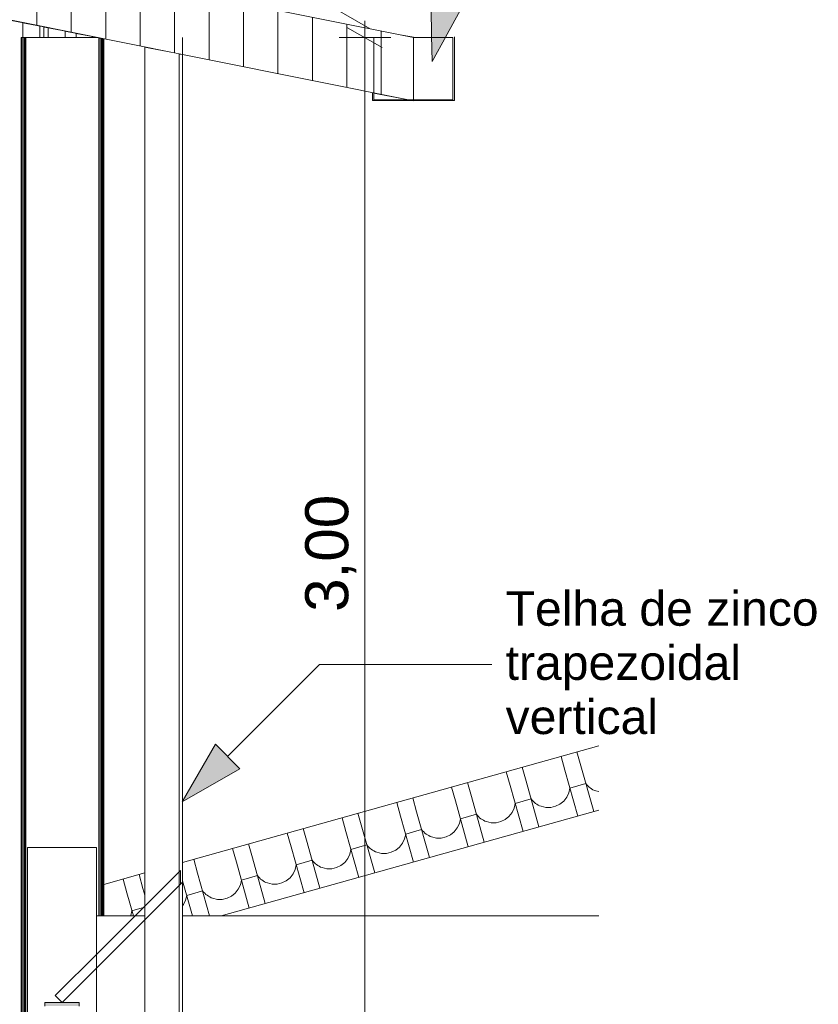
# Model space of a CAD drawing. Header units: millimetres. Extents: x 0 to 1917, y 0 to 847.
# Tile 192 of 230: x 966 to 1012, y 713 to 770. Entities that reach past the tile are written whole.
import ezdxf

# ---------------------------------------------------------------- set-up
doc = ezdxf.new("R2010")
doc.units = ezdxf.units.MM
doc.header["$MEASUREMENT"] = 0
doc.set_wipeout_variables(frame=1)
doc.linetypes.add('Wipeout_Contour', pattern=[1000, 0, -1000])
for name, color, linetype in [('Cobertura.ARQ', 7, 'Continuous'), ('Cota.2D', 7, 'Continuous'), ('Eletrodoméstico & Mobiliário.ARQ', 7, 'Continuous'), ('Interior - Mobiliário', 7, 'Continuous'), ('Linha & Trama.2D', 7, 'Continuous'), ('Parede.ARQ', 7, 'Continuous'), ('Pilar.ARQ', 7, 'Continuous'), ('Rótulo.2D', 7, 'Continuous')]:
    doc.layers.add(name, color=color, linetype=linetype)
doc.styles.add('GENERATED_STYLE_1', font='arial.ttf')

# ---------------------------------------------------------------- blocks, each defined once
blk = doc.blocks.new('*X3')
at = {"layer": 'Cobertura.ARQ', "color": 233, "linetype": 'Continuous', "lineweight": 0}
for p, q in [((971.726, 720.258), (971.95, 719.459)), ((972.651, 720.517), (972.875, 719.718)), ((971.95, 719.459), (972.326, 718.114)), ((972.875, 719.718), (972.983, 719.331)), ((972.18, 718.141), (972.241, 718.418)), ((972.704, 718.548), (972.241, 718.418)), ((972.983, 718.626), (972.704, 718.548)), ((972.168, 718.114), (972.18, 718.141))]:
    blk.add_line(p, q, dxfattribs=at)
blk = doc.blocks.new('*X4')
at = {"layer": 'Cobertura.ARQ', "color": 233, "linetype": 'Continuous', "lineweight": 0}
for p, q in [((998.073, 727.635), (998.297, 726.836)), ((997.148, 727.376), (997.372, 726.577)), ((993.97, 726.487), (994.194, 725.687)), ((994.896, 726.746), (995.119, 725.946)), ((997.372, 726.577), (998.119, 723.91)), ((998.297, 726.836), (999.044, 724.169)), ((991.718, 725.856), (991.942, 725.057)), ((995.119, 725.946), (995.866, 723.279)), ((998.589, 725.795), (998.126, 725.666)), ((998.589, 725.795), (998.646, 725.725)), ((998.646, 725.725), (998.709, 725.659)), ((990.793, 725.597), (991.017, 724.797)), ((994.194, 725.687), (994.941, 723.02)), ((997.481, 725.002), (997.603, 725.259)), ((997.603, 725.259), (997.663, 725.536)), ((998.126, 725.666), (997.663, 725.536)), ((998.709, 725.659), (998.776, 725.597)), ((998.776, 725.597), (998.848, 725.541)), ((998.848, 725.541), (998.923, 725.49)), ((998.923, 725.49), (999.002, 725.444)), ((999.002, 725.444), (999.084, 725.404)), ((999.084, 725.404), (999.168, 725.371)), ((999.168, 725.371), (999.348, 725.329)), ((987.615, 724.707), (987.839, 723.908)), ((988.54, 724.966), (988.764, 724.167)), ((991.017, 724.797), (991.763, 722.13)), ((991.942, 725.057), (992.689, 722.389)), ((994.425, 724.369), (994.486, 724.647)), ((994.948, 724.776), (994.486, 724.647)), ((995.411, 724.906), (994.948, 724.776)), ((995.411, 724.906), (995.468, 724.835)), ((995.468, 724.835), (995.531, 724.769)), ((995.531, 724.769), (995.598, 724.707)), ((995.598, 724.707), (995.67, 724.651)), ((995.67, 724.651), (995.745, 724.6)), ((995.745, 724.6), (995.824, 724.554)), ((996.828, 724.479), (997.084, 724.602)), ((997.084, 724.602), (997.305, 724.78)), ((997.305, 724.78), (997.481, 725.002)), ((985.362, 724.076), (985.586, 723.277)), ((988.764, 724.167), (989.511, 721.499)), ((992.233, 724.016), (991.77, 723.886)), ((992.233, 724.016), (992.291, 723.945)), ((994.127, 723.89), (994.303, 724.113)), ((994.303, 724.113), (994.425, 724.369)), ((995.824, 724.554), (995.906, 724.515)), ((995.906, 724.515), (995.991, 724.481)), ((995.991, 724.481), (996.267, 724.416)), ((996.267, 724.416), (996.551, 724.416)), ((996.551, 724.416), (996.828, 724.479)), ((984.437, 723.817), (984.661, 723.018)), ((987.839, 723.908), (988.586, 721.24)), ((991.126, 723.223), (991.247, 723.479)), ((991.247, 723.479), (991.308, 723.757)), ((991.77, 723.886), (991.308, 723.757)), ((992.291, 723.945), (992.353, 723.879)), ((992.353, 723.879), (992.42, 723.818)), ((992.42, 723.818), (992.492, 723.761)), ((992.492, 723.761), (992.567, 723.71)), ((992.567, 723.71), (992.646, 723.665)), ((992.646, 723.665), (992.728, 723.625)), ((992.728, 723.625), (992.813, 723.591)), ((992.813, 723.591), (993.089, 723.527)), ((993.089, 723.527), (993.373, 723.526)), ((993.373, 723.526), (993.65, 723.589)), ((993.65, 723.589), (993.906, 723.712)), ((993.906, 723.712), (994.127, 723.89)), ((981.259, 722.927), (981.483, 722.128)), ((982.184, 723.186), (982.408, 722.387)), ((984.661, 723.018), (985.408, 720.351)), ((985.586, 723.277), (986.333, 720.61)), ((988.069, 722.59), (988.13, 722.867)), ((988.593, 722.997), (988.13, 722.867)), ((989.055, 723.126), (988.593, 722.997)), ((989.055, 723.126), (989.113, 723.056)), ((989.113, 723.056), (989.175, 722.989)), ((989.175, 722.989), (989.243, 722.928)), ((989.243, 722.928), (989.314, 722.871)), ((989.314, 722.871), (989.39, 722.82)), ((990.728, 722.822), (990.95, 723)), ((990.95, 723), (991.126, 723.223)), ((979.007, 722.297), (979.231, 721.497)), ((982.408, 722.387), (983.155, 719.72)), ((987.772, 722.11), (987.948, 722.333)), ((987.948, 722.333), (988.069, 722.59)), ((989.39, 722.82), (989.468, 722.775)), ((989.468, 722.775), (989.55, 722.735)), ((989.55, 722.735), (989.635, 722.701)), ((989.635, 722.701), (989.912, 722.637)), ((989.912, 722.637), (990.196, 722.636)), ((990.196, 722.636), (990.472, 722.699)), ((990.472, 722.699), (990.728, 722.822)), ((978.082, 722.038), (978.305, 721.238)), ((981.483, 722.128), (982.23, 719.461)), ((984.891, 721.7), (984.952, 721.977)), ((985.415, 722.107), (984.952, 721.977)), ((985.877, 722.236), (985.415, 722.107)), ((985.877, 722.236), (985.935, 722.166)), ((985.935, 722.166), (985.998, 722.1)), ((985.998, 722.1), (986.065, 722.038)), ((986.065, 722.038), (986.136, 721.982)), ((986.136, 721.982), (986.212, 721.931)), ((986.212, 721.931), (986.291, 721.885)), ((986.291, 721.885), (986.373, 721.845)), ((986.373, 721.845), (986.457, 721.812)), ((986.457, 721.812), (986.734, 721.747)), ((986.734, 721.747), (987.018, 721.746)), ((987.018, 721.746), (987.295, 721.809)), ((987.295, 721.809), (987.55, 721.933)), ((987.55, 721.933), (987.772, 722.11)), ((975.829, 721.407), (976.053, 720.608)), ((978.305, 721.238), (979.052, 718.571)), ((979.231, 721.497), (979.977, 718.83)), ((982.237, 721.217), (981.775, 721.087)), ((982.7, 721.346), (982.237, 721.217)), ((982.7, 721.346), (982.757, 721.276)), ((982.757, 721.276), (982.82, 721.21)), ((982.82, 721.21), (982.887, 721.148)), ((982.887, 721.148), (982.959, 721.092)), ((984.373, 721.043), (984.594, 721.22)), ((984.594, 721.22), (984.77, 721.443)), ((984.77, 721.443), (984.891, 721.7)), ((976.053, 720.608), (976.751, 718.114)), ((981.592, 720.554), (981.714, 720.81)), ((981.714, 720.81), (981.775, 721.087)), ((982.959, 721.092), (983.034, 721.041)), ((983.034, 721.041), (983.113, 720.995)), ((983.113, 720.995), (983.195, 720.955)), ((983.195, 720.955), (983.28, 720.922)), ((983.28, 720.922), (983.556, 720.857)), ((983.556, 720.857), (983.84, 720.857)), ((983.84, 720.857), (984.117, 720.919)), ((984.117, 720.919), (984.373, 721.043)), ((975.183, 720.15), (975.753, 718.114)), ((978.536, 719.92), (978.597, 720.198)), ((979.059, 720.327), (978.597, 720.198)), ((979.522, 720.457), (979.059, 720.327)), ((979.522, 720.457), (979.58, 720.386)), ((979.58, 720.386), (979.642, 720.32)), ((979.642, 720.32), (979.709, 720.259)), ((979.709, 720.259), (979.781, 720.202)), ((979.781, 720.202), (979.856, 720.151)), ((979.856, 720.151), (979.935, 720.105)), ((979.935, 720.105), (980.017, 720.066)), ((980.017, 720.066), (980.102, 720.032)), ((980.102, 720.032), (980.378, 719.968)), ((980.662, 719.967), (980.939, 720.03)), ((980.939, 720.03), (981.195, 720.153)), ((981.195, 720.153), (981.416, 720.331)), ((981.416, 720.331), (981.592, 720.554)), ((975.882, 719.437), (975.419, 719.308)), ((976.344, 719.567), (975.882, 719.437)), ((976.344, 719.567), (976.402, 719.496)), ((976.402, 719.496), (976.464, 719.43)), ((976.464, 719.43), (976.532, 719.369)), ((978.017, 719.263), (978.238, 719.441)), ((978.238, 719.441), (978.414, 719.664)), ((978.414, 719.664), (978.536, 719.92)), ((980.378, 719.968), (980.662, 719.967)), ((975.237, 718.774), (975.358, 719.031)), ((975.358, 719.031), (975.419, 719.308)), ((976.532, 719.369), (976.603, 719.312)), ((976.603, 719.312), (976.678, 719.261)), ((976.678, 719.261), (976.757, 719.216)), ((976.757, 719.216), (976.839, 719.176)), ((976.839, 719.176), (976.924, 719.142)), ((976.924, 719.142), (977.2, 719.078)), ((977.2, 719.078), (977.484, 719.077)), ((977.484, 719.077), (977.761, 719.14)), ((977.761, 719.14), (978.017, 719.263)), ((975.183, 718.706), (975.237, 718.774))]:
    blk.add_line(p, q, dxfattribs=at)

msp = doc.modelspace()

# ---------------------------------------------------------------- linework, layer by layer
at = {"layer": 'Rótulo.2D', "color": 151, "linetype": 'Continuous', "lineweight": 0}
msp.add_line((983.129, 732.703), (993.129, 732.703), dxfattribs=at)

# ---------------------------------------------------------------- texts
at = {"layer": 'Cota.2D', "color": 7, "linetype": 'Continuous', "lineweight": 0, "insert": (985.262, 735.762), "char_height": 2.5, "width": 6.65145, "attachment_point": 7, "rotation": 90, "style": 'GENERATED_STYLE_1'}
msp.add_mtext('\\A1;3,00', dxfattribs=at)
at = {"layer": 'Rótulo.2D', "color": 5, "linetype": 'Continuous', "lineweight": 0, "insert": (993.929, 732.801), "char_height": 2, "attachment_point": 4, "line_spacing_factor": 0.942792, "style": 'GENERATED_STYLE_1'}
msp.add_mtext('\\A1;Telha de zinco\\Ptrapezoidal\\Pvertical', dxfattribs=at)

# ---------------------------------------------------------------- wipeouts: each hides what was drawn before it
at = {"color": 254, "linetype": 'Wipeout_Contour', "lineweight": 0, "ltscale": 4951.360027}
msp.add_wipeout([(969.923, 769.158), (969.923, 769.088), (970.183, 769.088), (970.183, 769.106)], dxfattribs=at).dxf.layer = 'Interior - Mobiliário'
at = {"color": 254, "linetype": 'Wipeout_Contour', "lineweight": 0, "ltscale": 5009.250628}
msp.add_wipeout([(990.875, 769.087), (988.575, 769.087), (988.575, 765.487), (990.875, 765.487)], dxfattribs=at).dxf.layer = 'Interior - Mobiliário'
at = {"color": 254, "linetype": 'Wipeout_Contour', "lineweight": 0, "ltscale": 4890.629362}
msp.add_wipeout([(972.983, 709.088), (974.988, 709.088), (974.988, 768.145), (972.983, 768.546)], dxfattribs=at).dxf.layer = 'Interior - Mobiliário'
at = {"color": 254, "linetype": 'Wipeout_Contour', "lineweight": 0, "ltscale": 3747.362681}
msp.add_wipeout([(988.275, 765.487), (986.275, 765.887), (986.275, 765.487)], dxfattribs=at).dxf.layer = 'Interior - Mobiliário'
at = {"color": 254, "linetype": 'Wipeout_Contour', "lineweight": 0, "ltscale": 4891.320198}
msp.add_wipeout([(970.552, 769.032), (970.552, 718.114), (970.602, 718.114), (970.602, 769.022)], dxfattribs=at).dxf.layer = 'Pilar.ARQ'

# ---------------------------------------------------------------- next in the draw order: hatches: boundary and pattern name
at = {"layer": 'Rótulo.2D', "linetype": 'Continuous', "lineweight": 0}
msp.add_hatch(color=161, dxfattribs=at).paths.add_polyline_path([(989.662, 767.702), (991.53, 771.084), (989.589, 771.565)])

# ---------------------------------------------------------------- next in the draw order: linework, layer by layer
at = {"layer": 'Interior - Mobiliário', "color": 102, "linetype": 'Continuous', "lineweight": 0}
for p, q in [((990.875, 769.087), (990.875, 765.487)), ((990.955, 769.127), (990.955, 765.447))]:
    msp.add_line(p, q, dxfattribs=at)
at = {"layer": 'Rótulo.2D', "color": 161, "linetype": 'Continuous', "lineweight": 0}
for q in [(989.589, 771.565), (991.53, 771.084)]:
    msp.add_line((989.662, 767.702), q, dxfattribs=at)

# ---------------------------------------------------------------- next in the draw order: wipeouts: each hides what was drawn before it
at = {"color": 254, "linetype": 'Wipeout_Contour', "lineweight": 0, "ltscale": 5008.616072}
msp.add_wipeout([(987.931, 769.228), (988.575, 769.099), (988.575, 769.088), (988.7, 769.088)], dxfattribs=at).dxf.layer = 'Eletrodoméstico & Mobiliário.ARQ'
at = {"color": 254, "linetype": 'Wipeout_Contour', "lineweight": 0, "ltscale": 4949.676053}
msp.add_wipeout([(969.008, 769.341), (969.008, 769.088), (969.923, 769.088), (969.923, 769.158)], dxfattribs=at).dxf.layer = 'Interior - Mobiliário'
at = {"color": 254, "linetype": 'Wipeout_Contour', "lineweight": 0, "ltscale": 4893.867339}
msp.add_wipeout([(974.988, 709.088), (975.183, 709.088), (975.183, 768.106), (974.988, 768.145)], dxfattribs=at).dxf.layer = 'Interior - Mobiliário'
at = {"color": 254, "linetype": 'Wipeout_Contour', "lineweight": 0, "ltscale": 4891.17033}
msp.add_wipeout([(970.5, 718.114), (970.552, 718.114), (970.552, 769.032), (970.5, 769.042)], dxfattribs=at).dxf.layer = 'Pilar.ARQ'

# ---------------------------------------------------------------- next in the draw order: wipeouts: each hides what was drawn before it
at = {"color": 254, "linetype": 'Wipeout_Contour', "lineweight": 0, "ltscale": 4875.127322}
msp.add_wipeout([(975.183, 718.114), (975.183, 711.13), (999.348, 711.13), (999.348, 718.114)], dxfattribs=at).dxf.layer = 'Cobertura.ARQ'
at = {"color": 254, "linetype": 'Wipeout_Contour', "lineweight": 0, "ltscale": 4947.657364}
msp.add_wipeout([(968.358, 769.471), (968.358, 769.088), (969.008, 769.088), (969.008, 769.341)], dxfattribs=at).dxf.layer = 'Interior - Mobiliário'
at = {"color": 254, "linetype": 'Wipeout_Contour', "lineweight": 0, "ltscale": 4891.054453}
msp.add_wipeout([(970.473, 769.048), (970.473, 718.114), (970.5, 718.114), (970.5, 769.042)], dxfattribs=at).dxf.layer = 'Pilar.ARQ'

# ---------------------------------------------------------------- next in the draw order: wipeouts: each hides what was drawn before it
at = {"color": 254, "linetype": 'Wipeout_Contour', "lineweight": 0, "ltscale": 6107.415288}
msp.add_wipeout([(999.348, 727.992), (975.183, 721.226), (975.183, 718.114), (977.422, 718.114), (999.348, 724.254)], dxfattribs=at).dxf.layer = 'Cobertura.ARQ'
at = {"color": 254, "linetype": 'Wipeout_Contour', "lineweight": 0, "ltscale": 4945.300153}
msp.add_wipeout([(967.373, 769.668), (967.373, 769.088), (968.358, 769.088), (968.358, 769.471)], dxfattribs=at).dxf.layer = 'Interior - Mobiliário'
at = {"color": 254, "linetype": 'Wipeout_Contour', "lineweight": 0, "ltscale": 4890.898784}
msp.add_wipeout([(970.393, 718.114), (970.473, 718.114), (970.473, 769.048), (970.393, 769.064)], dxfattribs=at).dxf.layer = 'Pilar.ARQ'

# ---------------------------------------------------------------- next in the draw order: hatches: boundary and pattern name
at = {"layer": 'Rótulo.2D', "linetype": 'Continuous', "lineweight": 0}
msp.add_hatch(color=161, dxfattribs=at).paths.add_polyline_path([(975.156, 724.73), (978.502, 726.662), (977.088, 728.076)])

# ---------------------------------------------------------------- next in the draw order: linework, layer by layer
at = {"layer": 'Cobertura.ARQ', "color": 233, "linetype": 'Continuous', "lineweight": 0}
for p, q in [((975.183, 721.226), (999.348, 727.992)), ((999.348, 724.254), (977.422, 718.114)), ((999.348, 718.114), (975.183, 718.114))]:
    msp.add_line(p, q, dxfattribs=at)
at = {"layer": 'Linha & Trama.2D', "color": 5, "linetype": 'Continuous', "lineweight": 0}
msp.add_line((975.05, 720.758), (975.05, 719.954), dxfattribs=at)
at = {"layer": 'Rótulo.2D', "color": 151, "linetype": 'Continuous', "lineweight": 0}
msp.add_line((977.795, 727.369), (983.129, 732.703), dxfattribs=at)
at = {"layer": 'Rótulo.2D', "color": 161, "linetype": 'Continuous', "lineweight": 0}
for p, q in [((975.156, 724.73), (977.088, 728.076)), ((977.088, 728.076), (978.502, 726.662)), ((975.156, 724.73), (978.502, 726.662))]:
    msp.add_line(p, q, dxfattribs=at)

# ---------------------------------------------------------------- next in the draw order: block references
at = {"layer": 'Parede.ARQ', "color": 151, "linetype": 'Continuous', "lineweight": 0}
msp.add_blockref('*X4', (0, 0), dxfattribs=at)

# ---------------------------------------------------------------- next in the draw order: wipeouts: each hides what was drawn before it
at = {"color": 254, "linetype": 'Wipeout_Contour', "lineweight": 0, "ltscale": 4943.698838}
msp.add_wipeout([(967.133, 769.716), (967.133, 769.088), (967.373, 769.088), (967.373, 769.668)], dxfattribs=at).dxf.layer = 'Interior - Mobiliário'
at = {"color": 254, "linetype": 'Wipeout_Contour', "lineweight": 0, "ltscale": 4890.743412}
msp.add_wipeout([(970.367, 769.069), (970.367, 718.114), (970.393, 718.114), (970.393, 769.064)], dxfattribs=at).dxf.layer = 'Pilar.ARQ'

# ---------------------------------------------------------------- next in the draw order: wipeouts: each hides what was drawn before it
at = {"color": 254, "linetype": 'Wipeout_Contour', "lineweight": 0, "ltscale": 4943.01071}
msp.add_wipeout([(966.893, 769.764), (966.893, 769.088), (967.133, 769.088), (967.133, 769.716)], dxfattribs=at).dxf.layer = 'Interior - Mobiliário'
at = {"color": 254, "linetype": 'Wipeout_Contour', "lineweight": 0, "ltscale": 4890.627404}
msp.add_wipeout([(970.314, 769.08), (970.314, 718.114), (970.367, 718.114), (970.367, 769.069)], dxfattribs=at).dxf.layer = 'Pilar.ARQ'

# ---------------------------------------------------------------- next in the draw order: wipeouts: each hides what was drawn before it
at = {"color": 254, "linetype": 'Wipeout_Contour', "lineweight": 0, "ltscale": 6175.92365}
msp.add_wipeout([(965.908, 769.961), (965.908, 769.088), (966.09, 769.088), (966.893, 769.088), (966.893, 769.764)], dxfattribs=at).dxf.layer = 'Interior - Mobiliário'

# ---------------------------------------------------------------- next in the draw order: wipeouts: each hides what was drawn before it
at = {"color": 254, "linetype": 'Wipeout_Contour', "lineweight": 0, "ltscale": 16930.711464}
msp.add_wipeout([(965.648, 712.888), (965.258, 712.888), (965.258, 710.888), (965.648, 710.888), (965.648, 710.688), (965.258, 710.688), (965.258, 709.088), (965.802, 709.088), (965.802, 769.088), (965.908, 769.088), (965.908, 769.961), (965.258, 770.091), (965.258, 713.088), (965.648, 713.088)], dxfattribs=at).dxf.layer = 'Interior - Mobiliário'

# ---------------------------------------------------------------- next in the draw order: wipeouts: each hides what was drawn before it
at = {"color": 254, "linetype": 'Wipeout_Contour', "lineweight": 0, "ltscale": 6033.835893}
msp.add_wipeout([(965.802, 769.088), (965.802, 663.088), (965.803, 705.828), (965.852, 705.828), (965.852, 769.088)], dxfattribs=at).dxf.layer = 'Pilar.ARQ'

# ---------------------------------------------------------------- next in the draw order: wipeouts: each hides what was drawn before it
at = {"color": 254, "linetype": 'Wipeout_Contour', "lineweight": 0, "ltscale": 4861.903105}
msp.add_wipeout([(965.904, 769.088), (965.852, 769.088), (965.852, 705.828), (965.904, 705.828)], dxfattribs=at).dxf.layer = 'Pilar.ARQ'

# ---------------------------------------------------------------- next in the draw order: wipeouts: each hides what was drawn before it
at = {"color": 254, "linetype": 'Wipeout_Contour', "lineweight": 0, "ltscale": 10933.159618}
msp.add_wipeout([(966.09, 705.828), (966.183, 705.828), (966.183, 722.088), (970.183, 722.088), (970.183, 718.114), (970.314, 718.114), (970.314, 769.08), (970.274, 769.088), (966.09, 769.088)], dxfattribs=at).dxf.layer = 'Pilar.ARQ'

# ---------------------------------------------------------------- next in the draw order: wipeouts: each hides what was drawn before it
at = {"color": 254, "linetype": 'Wipeout_Contour', "lineweight": 0, "ltscale": 4824.380112}
msp.add_wipeout([(972.983, 718.114), (970.183, 718.114), (970.183, 711.13), (972.983, 711.13)], dxfattribs=at).dxf.layer = 'Cobertura.ARQ'
at = {"color": 254, "linetype": 'Wipeout_Contour', "lineweight": 0, "ltscale": 4862.492905}
msp.add_wipeout([(966.09, 769.088), (966.037, 769.088), (966.037, 705.828), (966.09, 705.828)], dxfattribs=at).dxf.layer = 'Pilar.ARQ'

# ---------------------------------------------------------------- next in the draw order: wipeouts: each hides what was drawn before it
at = {"color": 254, "linetype": 'Wipeout_Contour', "lineweight": 0, "ltscale": 4835.745644}
msp.add_wipeout([(970.602, 718.114), (972.983, 718.114), (972.983, 720.61), (970.602, 719.943)], dxfattribs=at).dxf.layer = 'Cobertura.ARQ'
at = {"color": 254, "linetype": 'Wipeout_Contour', "lineweight": 0, "ltscale": 4862.366959}
msp.add_wipeout([(966.037, 769.088), (966.011, 769.088), (966.011, 705.828), (966.037, 705.828)], dxfattribs=at).dxf.layer = 'Pilar.ARQ'

# ---------------------------------------------------------------- next in the draw order: linework, layer by layer
at = {"layer": 'Cobertura.ARQ', "color": 233, "linetype": 'Continuous', "lineweight": 0}
msp.add_line((970.602, 719.943), (972.983, 720.61), dxfattribs=at)

# ---------------------------------------------------------------- next in the draw order: block references
at = {"layer": 'Parede.ARQ', "color": 151, "linetype": 'Continuous', "lineweight": 0}
msp.add_blockref('*X3', (0, 0), dxfattribs=at)

# ---------------------------------------------------------------- next in the draw order: wipeouts: each hides what was drawn before it
at = {"color": 254, "linetype": 'Wipeout_Contour', "lineweight": 0, "ltscale": 4862.19799}
msp.add_wipeout([(966.011, 769.088), (965.931, 769.088), (965.931, 705.828), (966.011, 705.828)], dxfattribs=at).dxf.layer = 'Pilar.ARQ'

# ---------------------------------------------------------------- next in the draw order: wipeouts: each hides what was drawn before it
at = {"color": 254, "linetype": 'Wipeout_Contour', "lineweight": 0, "ltscale": 4862.029064}
msp.add_wipeout([(965.931, 769.088), (965.904, 769.088), (965.904, 705.828), (965.931, 705.828)], dxfattribs=at).dxf.layer = 'Pilar.ARQ'

# ---------------------------------------------------------------- next in the draw order: wipeouts: each hides what was drawn before it
at = {"color": 254, "linetype": 'Wipeout_Contour', "lineweight": 0, "ltscale": 4818.931176}
msp.add_wipeout([(988.575, 769.099), (840.275, 798.759), (840.275, 795.087), (988.575, 765.427)], dxfattribs=at).dxf.layer = 'Cobertura.ARQ'
at = {"color": 254, "linetype": 'Wipeout_Contour', "lineweight": 0, "ltscale": 33425.072839}
msp.add_wipeout([(966.183, 722.088), (966.183, 677.088), (968.084, 677.088), (968.084, 679.088), (967.584, 679.088), (967.584, 679.288), (968.084, 679.288), (968.084, 710.688), (967.584, 710.688), (967.584, 710.888), (968.084, 710.888), (968.084, 712.888), (967.184, 712.888), (967.184, 713.088), (969.184, 713.088), (969.184, 712.888), (968.284, 712.888), (968.284, 710.888), (968.784, 710.888), (968.784, 710.688), (968.284, 710.688), (968.284, 679.288), (968.784, 679.288), (968.784, 679.088), (968.284, 679.088), (968.284, 677.088), (970.183, 677.088), (970.183, 722.088)], dxfattribs=at).dxf.layer = 'Parede.ARQ'

# ---------------------------------------------------------------- next in the draw order: hatches: boundary and pattern name
at = {"layer": 'Cobertura.ARQ', "linetype": 'Continuous', "lineweight": 0}
h = msp.add_hatch(dxfattribs=at)
h.set_pattern_fill('TELHADO_0002', color=233, style=0, pattern_type=2)
h.set_pattern_definition([(90, (640.715, 663.0876), (-2, 0), [])])
h.paths.add_polyline_path([(988.575, 769.099), (840.275, 798.759), (840.275, 795.087), (988.575, 765.427)])
at = {"layer": 'Interior - Mobiliário', "linetype": 'Continuous', "lineweight": 0}
msp.add_hatch(color=81, dxfattribs=at).paths.add_polyline_path([(967.184, 712.888), (969.184, 712.888), (969.184, 713.088), (967.184, 713.088)])

# ---------------------------------------------------------------- next in the draw order: linework, layer by layer
at = {"layer": 'Cobertura.ARQ', "color": 15, "linetype": 'Continuous', "lineweight": 0}
for p, q in [((840.275, 798.759), (988.575, 769.099)), ((840.275, 795.087), (988.575, 765.427)), ((988.575, 769.099), (988.575, 765.427))]:
    msp.add_line(p, q, dxfattribs=at)
at = {"layer": 'Cobertura.ARQ', "color": 233, "linetype": 'Continuous', "lineweight": 0}
msp.add_line((972.983, 718.114), (970.183, 718.114), dxfattribs=at)
at = {"layer": 'Cota.2D', "color": 7, "linetype": 'Continuous', "lineweight": 0}
for p, q in [((985.762, 769.088), (985.762, 770.066)), ((986.762, 768.51), (984.762, 769.665)), ((987.262, 769.088), (984.262, 769.088)), ((985.762, 709.088), (985.762, 769.088))]:
    msp.add_line(p, q, dxfattribs=at)
at = {"layer": 'Eletrodoméstico & Mobiliário.ARQ', "color": 134, "linetype": 'Continuous', "lineweight": 0}
for p, q in [((987.931, 769.228), (988.7, 769.088)), ((988.7, 769.088), (988.575, 769.088))]:
    msp.add_line(p, q, dxfattribs=at)
at = {"layer": 'Interior - Mobiliário', "color": 102, "linetype": 'Continuous', "lineweight": 0}
for p, q in [((982.731, 771.527), (986.07, 769.6)), ((965.908, 769.088), (965.908, 769.961)), ((966.893, 769.088), (966.893, 769.764)), ((967.133, 769.088), (967.133, 769.716)), ((967.373, 769.088), (967.373, 769.668)), ((968.358, 769.088), (968.358, 769.471)), ((969.008, 769.088), (969.008, 769.341)), ((969.923, 769.088), (969.923, 769.158)), ((970.183, 769.088), (970.183, 769.106)), ((975.183, 709.088), (975.183, 769.088)), ((986.275, 765.487), (986.275, 769.087)), ((988.575, 769.087), (990.875, 769.087)), ((972.983, 709.088), (972.983, 768.546)), ((974.988, 709.088), (974.988, 768.145)), ((986.195, 765.447), (986.195, 765.903)), ((988.475, 765.447), (986.195, 765.447)), ((990.875, 765.487), (986.275, 765.487)), ((990.955, 765.447), (988.575, 765.447)), ((967.184, 713.088), (967.184, 712.888)), ((969.184, 713.088), (967.184, 713.088)), ((969.184, 713.088), (969.184, 712.888))]:
    msp.add_line(p, q, dxfattribs=at)
at = {"layer": 'Linha & Trama.2D', "color": 5, "linetype": 'Continuous', "lineweight": 0}
for p, q in [((967.782, 713.49), (975.05, 720.758)), ((968.184, 713.088), (975.156, 720.059)), ((968.184, 713.088), (967.782, 713.49))]:
    msp.add_line(p, q, dxfattribs=at)
at = {"layer": 'Parede.ARQ', "color": 251, "linetype": 'Continuous', "lineweight": 0}
for p, q in [((966.183, 722.088), (970.183, 722.088)), ((966.183, 677.088), (966.183, 722.088)), ((970.183, 722.088), (970.183, 677.088))]:
    msp.add_line(p, q, dxfattribs=at)
at = {"layer": 'Pilar.ARQ', "color": 20, "linetype": 'Continuous', "lineweight": 0}
for p, q in [((965.802, 769.088), (965.852, 769.088)), ((965.802, 663.088), (965.802, 769.088)), ((965.852, 705.828), (965.852, 769.088)), ((965.852, 769.088), (965.904, 769.088)), ((965.904, 769.088), (965.931, 769.088)), ((965.931, 769.088), (966.011, 769.088)), ((965.931, 705.828), (965.931, 769.088)), ((966.011, 769.088), (966.037, 769.088)), ((966.011, 705.828), (966.011, 769.088)), ((966.037, 769.088), (966.09, 769.088)), ((966.09, 769.088), (970.274, 769.088)), ((966.09, 705.828), (966.09, 769.088)), ((970.314, 718.114), (970.314, 769.08)), ((970.393, 718.114), (970.393, 769.064)), ((970.473, 718.114), (970.473, 769.048)), ((970.552, 718.114), (970.552, 769.032)), ((970.602, 718.114), (970.602, 769.022))]:
    msp.add_line(p, q, dxfattribs=at)

doc.saveas('drawing.dxf')
